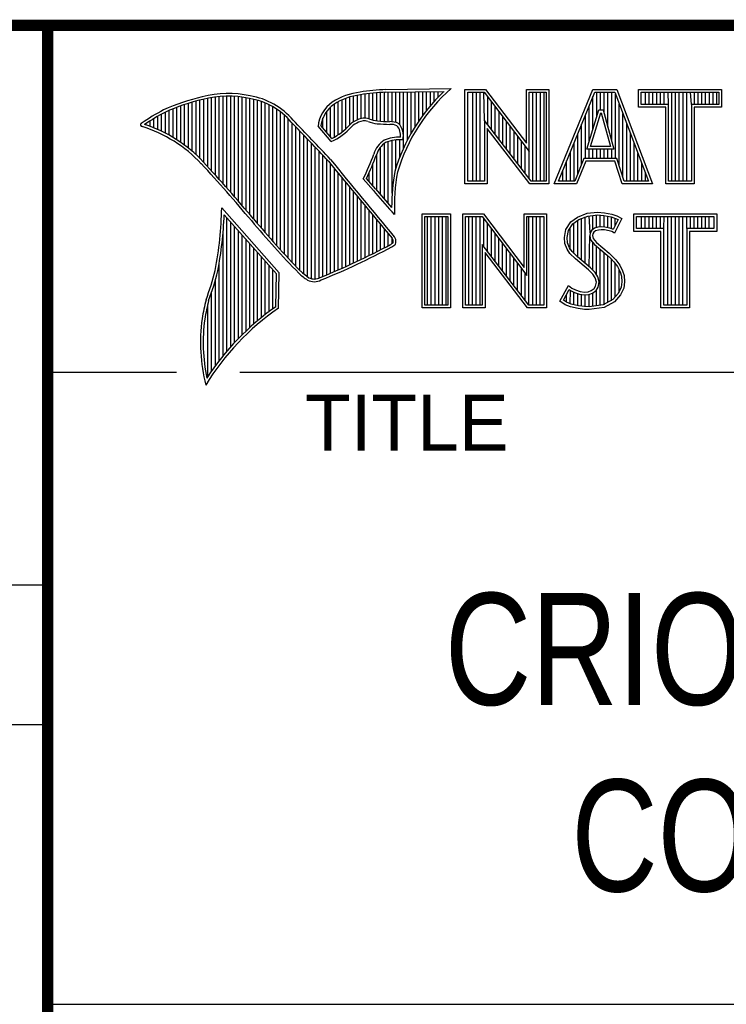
# Model space of a CAD drawing. Header units: inches. Extents: x 0 to 34, y 0 to 22.
# Tile 35 of 41: x 28.3 to 29.6, y 1.3 to 3. Entities that reach past the tile are written whole.
import ezdxf

# ---------------------------------------------------------------- set-up
doc = ezdxf.new("R2010")
doc.units = ezdxf.units.IN
doc.header["$LTSCALE"] = 1.87
doc.header["$MEASUREMENT"] = 0
doc.layers.get('0').update_dxf_attribs({"linetype": 'CONTINUOUS'})
doc.styles.get("Standard").update_dxf_attribs({"font": 'txt', "width": 0.8})

msp = doc.modelspace()

# ---------------------------------------------------------------- linework, layer by layer
at = {"color": 2, "linetype": 'CONTINUOUS'}
for p, q in [((28.3793, 3.0003), (33.5093, 3.0003)), ((28.3793, 3.0003), (28.3793, 1.2503)), ((28.9844, 2.885), (29.1009, 2.8868)), ((28.6659, 2.7474), (28.6659, 2.8695)), ((28.6727, 2.7398), (28.6727, 2.8708)), ((28.6796, 2.7323), (28.6796, 2.8719)), ((28.6865, 2.7247), (28.6865, 2.8727)), ((28.6933, 2.717), (28.6933, 2.8732)), ((28.7002, 2.7092), (28.7002, 2.8734)), ((28.707, 2.7014), (28.707, 2.8733)), ((28.7139, 2.6936), (28.7139, 2.873)), ((28.7208, 2.6856), (28.7208, 2.8724)), ((28.7276, 2.6776), (28.7276, 2.8716)), ((28.7345, 2.6696), (28.7345, 2.8704)), ((28.7414, 2.6615), (28.7414, 2.869)), ((28.913, 2.8153), (28.913, 2.8696)), ((28.9198, 2.8223), (28.9198, 2.8719)), ((28.9267, 2.8275), (28.9267, 2.8737)), ((28.9336, 2.8311), (28.9336, 2.875)), ((28.9404, 2.8335), (28.9404, 2.8759)), ((28.9473, 2.834), (28.9473, 2.8769)), ((28.9542, 2.8327), (28.9542, 2.8778)), ((28.961, 2.8306), (28.961, 2.8785)), ((28.9679, 2.8292), (28.9679, 2.8791)), ((28.9747, 2.8285), (28.9747, 2.8796)), ((28.9816, 2.828), (28.9816, 2.88)), ((28.9845, 2.8802), (29.0882, 2.8817)), ((28.9885, 2.8278), (28.9885, 2.8802)), ((28.9953, 2.8276), (28.9953, 2.8803)), ((29.0022, 2.8263), (29.0022, 2.8804)), ((29.0091, 2.822), (29.0091, 2.8805)), ((29.0159, 2.7805), (29.0159, 2.8806)), ((29.0228, 2.7947), (29.0228, 2.8807)), ((29.0297, 2.8073), (29.0297, 2.8808)), ((29.0365, 2.8188), (29.0365, 2.881)), ((29.0434, 2.8293), (29.0434, 2.8811)), ((29.0502, 2.8389), (29.0502, 2.8812)), ((29.0571, 2.8479), (29.0571, 2.8813)), ((29.064, 2.8562), (29.064, 2.8814)), ((29.0708, 2.8641), (29.0708, 2.8815)), ((29.0777, 2.8714), (29.0777, 2.8816)), ((29.1256, 2.8852), (29.1624, 2.8852)), ((29.1256, 2.7166), (29.1256, 2.8852)), ((29.1305, 2.8804), (29.16, 2.8804)), ((29.1305, 2.7215), (29.1305, 2.8804)), ((29.1395, 2.7215), (29.1395, 2.8804)), ((29.1462, 2.7215), (29.1462, 2.8804)), ((29.1529, 2.7215), (29.1529, 2.8804)), ((29.1604, 2.8299), (29.1596, 2.8804)), ((29.16, 2.8804), (29.2402, 2.7746)), ((29.1624, 2.8852), (29.2354, 2.7891)), ((29.1663, 2.8222), (29.1663, 2.872)), ((29.2354, 2.8852), (29.2754, 2.8852)), ((29.2354, 2.7891), (29.2354, 2.8852)), ((29.2402, 2.8804), (29.2705, 2.8804)), ((29.2402, 2.7746), (29.2402, 2.8804)), ((29.2469, 2.7215), (29.2469, 2.8804)), ((29.2536, 2.7215), (29.2536, 2.8804)), ((29.2603, 2.7215), (29.2603, 2.8804)), ((29.267, 2.7215), (29.267, 2.8804)), ((29.2705, 2.8804), (29.2705, 2.7215)), ((29.2754, 2.8852), (29.2754, 2.7166)), ((29.2853, 2.7167), (29.3541, 2.8851)), ((29.2926, 2.7216), (29.3574, 2.8802)), ((29.3541, 2.8851), (29.3967, 2.8851)), ((29.3543, 2.8139), (29.3543, 2.8725)), ((29.3574, 2.8802), (29.3933, 2.8802)), ((29.361, 2.8356), (29.361, 2.8802)), ((29.3677, 2.8486), (29.3677, 2.8802)), ((29.3744, 2.8428), (29.3744, 2.8802)), ((29.3811, 2.8181), (29.3811, 2.8802)), ((29.3878, 2.7935), (29.3878, 2.8802)), ((29.3933, 2.8802), (29.4535, 2.7216)), ((29.3945, 2.7618), (29.3945, 2.877)), ((29.3967, 2.8851), (29.4606, 2.7167)), ((29.4357, 2.8851), (29.584, 2.8851)), ((29.4357, 2.8537), (29.4357, 2.8851)), ((29.4406, 2.8802), (29.5791, 2.8802)), ((29.4406, 2.8586), (29.4406, 2.8802)), ((29.4482, 2.8586), (29.4482, 2.8802)), ((29.4549, 2.8586), (29.4549, 2.8802)), ((29.4616, 2.8586), (29.4616, 2.8802)), ((29.4684, 2.8586), (29.4684, 2.8802)), ((29.4751, 2.8586), (29.4751, 2.8802)), ((29.4818, 2.8586), (29.4818, 2.8802)), ((29.4892, 2.8586), (29.4885, 2.8802)), ((29.4952, 2.7216), (29.4952, 2.8802)), ((29.5019, 2.7216), (29.5019, 2.8802)), ((29.5086, 2.7216), (29.5086, 2.8802)), ((29.5153, 2.7216), (29.5153, 2.8802)), ((29.522, 2.7216), (29.522, 2.8802)), ((29.5305, 2.8586), (29.5288, 2.8802)), ((29.5355, 2.8586), (29.5355, 2.8802)), ((29.5422, 2.8586), (29.5422, 2.8802)), ((29.5489, 2.8586), (29.5489, 2.8802)), ((29.5556, 2.8586), (29.5556, 2.8802)), ((29.5623, 2.8586), (29.5623, 2.8802)), ((29.569, 2.8586), (29.569, 2.8802)), ((29.5757, 2.8586), (29.5757, 2.8802)), ((29.5791, 2.8802), (29.5791, 2.8586)), ((29.584, 2.8851), (29.584, 2.8537)), ((28.6109, 2.7952), (28.6109, 2.8535)), ((28.6178, 2.7906), (28.6178, 2.856)), ((28.6247, 2.7856), (28.6247, 2.8584)), ((28.6315, 2.7803), (28.6315, 2.8606)), ((28.6384, 2.7747), (28.6384, 2.8626)), ((28.6453, 2.7685), (28.6453, 2.8645)), ((28.6521, 2.762), (28.6521, 2.8662)), ((28.659, 2.7548), (28.659, 2.8679)), ((28.7482, 2.6533), (28.7482, 2.8677)), ((28.7551, 2.6452), (28.7551, 2.8659)), ((28.762, 2.6372), (28.762, 2.8638)), ((28.7688, 2.6293), (28.7688, 2.8611)), ((28.7757, 2.6214), (28.7757, 2.858)), ((28.7826, 2.6137), (28.7826, 2.8543)), ((28.8855, 2.8005), (28.8855, 2.854)), ((28.8924, 2.8003), (28.8924, 2.8594)), ((28.8992, 2.8044), (28.8992, 2.8634)), ((28.9061, 2.8094), (28.9061, 2.8668)), ((29.173, 2.8135), (29.173, 2.8632)), ((29.1798, 2.8048), (29.1798, 2.8543)), ((29.3475, 2.7921), (29.3475, 2.8561)), ((29.4012, 2.7485), (29.4012, 2.8593)), ((29.4843, 2.8537), (29.4357, 2.8537)), ((29.4892, 2.8586), (29.4406, 2.8586)), ((29.4843, 2.7167), (29.4843, 2.8537)), ((29.4892, 2.7216), (29.4892, 2.8586)), ((29.5791, 2.8586), (29.5305, 2.8586)), ((29.5305, 2.8586), (29.5305, 2.7216)), ((29.584, 2.8537), (29.5354, 2.8537)), ((29.5354, 2.8537), (29.5354, 2.7167)), ((28.5766, 2.8137), (28.5766, 2.8374)), ((28.5835, 2.8105), (28.5835, 2.8412)), ((28.5904, 2.8071), (28.5904, 2.8449)), ((28.5972, 2.8034), (28.5972, 2.8479)), ((28.6041, 2.7994), (28.6041, 2.8508)), ((28.7894, 2.606), (28.7894, 2.8501)), ((28.7963, 2.5985), (28.7963, 2.8451)), ((28.8031, 2.591), (28.8031, 2.8394)), ((28.8718, 2.8167), (28.8718, 2.8343)), ((28.8786, 2.8086), (28.8786, 2.8464)), ((29.1865, 2.7961), (29.1865, 2.8455)), ((29.1932, 2.7873), (29.1932, 2.8367)), ((29.3408, 2.7618), (29.3408, 2.8396)), ((29.3434, 2.7787), (29.365, 2.8486)), ((29.35, 2.7836), (29.3686, 2.8438)), ((29.365, 2.8486), (29.3728, 2.8486)), ((29.3686, 2.8438), (29.3691, 2.8438)), ((29.3691, 2.8438), (29.3854, 2.7836)), ((29.3728, 2.8486), (29.3918, 2.7787)), ((29.4079, 2.7286), (29.4079, 2.8416)), ((28.556, 2.8217), (28.556, 2.8246)), ((28.5629, 2.8193), (28.5629, 2.8291)), ((28.5698, 2.8166), (28.5698, 2.8333)), ((28.81, 2.5836), (28.81, 2.8328)), ((28.8169, 2.5762), (28.8169, 2.8253)), ((28.8237, 2.569), (28.8237, 2.8181)), ((28.8865, 2.792), (28.8631, 2.8194)), ((28.8878, 2.7979), (28.8682, 2.8209)), ((29.2438, 2.7215), (29.1604, 2.8299)), ((29.1604, 2.8299), (29.1604, 2.7215)), ((29.1999, 2.7786), (29.1999, 2.8278)), ((29.2066, 2.7699), (29.2066, 2.819)), ((29.3341, 2.752), (29.3341, 2.8232)), ((29.4147, 2.7216), (29.4147, 2.8239)), ((28.8306, 2.5618), (28.8306, 2.8109)), ((28.8375, 2.5556), (28.8375, 2.8037)), ((29.2414, 2.7166), (29.1653, 2.8156)), ((29.1653, 2.8156), (29.1653, 2.7166)), ((29.2133, 2.7612), (29.2133, 2.8101)), ((29.22, 2.7525), (29.22, 2.8013)), ((29.3274, 2.7353), (29.3274, 2.8068)), ((29.4214, 2.7216), (29.4214, 2.8063)), ((28.8443, 2.5505), (28.8443, 2.7965)), ((28.8512, 2.5472), (28.8512, 2.7893)), ((28.8581, 2.5466), (28.8581, 2.782)), ((28.9747, 2.697), (28.9747, 2.7823)), ((28.9816, 2.689), (28.9816, 2.7889)), ((28.9885, 2.6813), (28.9885, 2.7921)), ((28.9953, 2.6998), (28.9953, 2.7939)), ((29.0022, 2.7448), (29.0022, 2.795)), ((29.0091, 2.7642), (29.0091, 2.7954)), ((29.2267, 2.7437), (29.2267, 2.7924)), ((29.2334, 2.735), (29.2334, 2.7836)), ((29.3207, 2.7216), (29.3207, 2.7904)), ((29.3854, 2.7836), (29.35, 2.7836)), ((29.4281, 2.7216), (29.4281, 2.7886)), ((28.8649, 2.5483), (28.8649, 2.7748)), ((28.8718, 2.5513), (28.8718, 2.7675)), ((28.9679, 2.7053), (28.9679, 2.7699)), ((29.2402, 2.7263), (29.2402, 2.7746)), ((29.314, 2.7216), (29.314, 2.774)), ((29.3918, 2.7787), (29.3434, 2.7787)), ((29.3475, 2.7618), (29.3475, 2.7787)), ((29.3543, 2.7618), (29.3543, 2.7787)), ((29.361, 2.7618), (29.361, 2.7787)), ((29.3677, 2.7618), (29.3677, 2.7787)), ((29.3744, 2.7618), (29.3744, 2.7787)), ((29.3811, 2.7618), (29.3811, 2.7787)), ((29.3878, 2.7618), (29.3878, 2.7787)), ((29.4348, 2.7216), (29.4348, 2.7709)), ((28.8786, 2.5541), (28.8786, 2.7602)), ((28.8855, 2.557), (28.8855, 2.7523)), ((28.961, 2.7133), (28.961, 2.7519)), ((29.3073, 2.7216), (29.3073, 2.7575)), ((29.3381, 2.7618), (29.3219, 2.7216)), ((29.3414, 2.7569), (29.3252, 2.7167)), ((29.3968, 2.7618), (29.3381, 2.7618)), ((29.3933, 2.7569), (29.3414, 2.7569)), ((29.4068, 2.7167), (29.3933, 2.7569)), ((29.4103, 2.7216), (29.3968, 2.7618)), ((29.4415, 2.7216), (29.4415, 2.7532)), ((28.8924, 2.5599), (28.8924, 2.744)), ((28.8992, 2.5628), (28.8992, 2.7357)), ((28.9542, 2.7212), (28.9542, 2.7362)), ((29.3006, 2.7216), (29.3006, 2.7411)), ((29.4482, 2.7216), (29.4482, 2.7355)), ((28.9061, 2.5659), (28.9061, 2.7274)), ((28.913, 2.5689), (28.913, 2.7191)), ((28.9198, 2.5721), (28.9198, 2.7107)), ((28.962, 2.7048), (28.9438, 2.7257)), ((28.9657, 2.7079), (28.9496, 2.7264)), ((29.1653, 2.7166), (29.1256, 2.7166)), ((29.1604, 2.7215), (29.1305, 2.7215)), ((29.2754, 2.7166), (29.2414, 2.7166)), ((29.2705, 2.7215), (29.2438, 2.7215)), ((29.3252, 2.7167), (29.2853, 2.7167)), ((29.3219, 2.7216), (29.2926, 2.7216)), ((29.4606, 2.7167), (29.4068, 2.7167)), ((29.4535, 2.7216), (29.4103, 2.7216)), ((29.5354, 2.7167), (29.4843, 2.7167)), ((29.5305, 2.7216), (29.4892, 2.7216)), ((28.9267, 2.5752), (28.9267, 2.7024)), ((28.9336, 2.5784), (28.9336, 2.6941)), ((28.9404, 2.5817), (28.9404, 2.6858)), ((28.9473, 2.585), (28.9473, 2.6775)), ((28.7934, 2.5573), (28.6909, 2.6738)), ((28.7886, 2.5555), (28.6954, 2.6613)), ((28.9542, 2.5884), (28.9542, 2.6692)), ((28.961, 2.5918), (28.961, 2.6609)), ((28.9997, 2.6619), (28.9953, 2.6667)), ((29.0492, 2.6631), (29.1, 2.6631)), ((29.0492, 2.4947), (29.0492, 2.6631)), ((29.0541, 2.6583), (29.0951, 2.6583)), ((29.0541, 2.4996), (29.0541, 2.6583)), ((29.0587, 2.4996), (29.0587, 2.6583)), ((29.0654, 2.4996), (29.0654, 2.6583)), ((29.0721, 2.4996), (29.0721, 2.6583)), ((29.0788, 2.4996), (29.0788, 2.6583)), ((29.0855, 2.4996), (29.0855, 2.6583)), ((29.0922, 2.4996), (29.0922, 2.6583)), ((29.0951, 2.6583), (29.0951, 2.4996)), ((29.1, 2.6631), (29.1, 2.4947)), ((29.1218, 2.6633), (29.1586, 2.6633)), ((29.1218, 2.4947), (29.1218, 2.6633)), ((29.1267, 2.6584), (29.1562, 2.6584)), ((29.1267, 2.4996), (29.1267, 2.6584)), ((29.1325, 2.4996), (29.1325, 2.6584)), ((29.1392, 2.4996), (29.1392, 2.6584)), ((29.1459, 2.4996), (29.1459, 2.6584)), ((29.1526, 2.4996), (29.1526, 2.6584)), ((29.1562, 2.6584), (29.2364, 2.5527)), ((29.1586, 2.6633), (29.2315, 2.5672)), ((29.2315, 2.6633), (29.2716, 2.6633)), ((29.2315, 2.5672), (29.2315, 2.6633)), ((29.2364, 2.6584), (29.2667, 2.6584)), ((29.2364, 2.5527), (29.2364, 2.6584)), ((29.2399, 2.4996), (29.2399, 2.6584)), ((29.2466, 2.4996), (29.2466, 2.6584)), ((29.2533, 2.4996), (29.2533, 2.6584)), ((29.26, 2.4996), (29.26, 2.6584)), ((29.2667, 2.6584), (29.2667, 2.4996)), ((29.2716, 2.6633), (29.2716, 2.4947)), ((29.3269, 2.6572), (29.3437, 2.6639)), ((29.3293, 2.6529), (29.3449, 2.6591)), ((29.3406, 2.5743), (29.3406, 2.6574)), ((29.3437, 2.6639), (29.3623, 2.6659)), ((29.3449, 2.6591), (29.3624, 2.661)), ((29.3491, 2.6288), (29.3473, 2.6594)), ((29.354, 2.635), (29.354, 2.6601)), ((29.3607, 2.6382), (29.3607, 2.6608)), ((29.3623, 2.6659), (29.3747, 2.665)), ((29.3624, 2.661), (29.374, 2.6602)), ((29.3674, 2.6394), (29.3674, 2.6607)), ((29.374, 2.6602), (29.387, 2.6574)), ((29.3741, 2.6393), (29.3741, 2.6602)), ((29.3747, 2.665), (29.3883, 2.6622)), ((29.3808, 2.6381), (29.3808, 2.6588)), ((29.387, 2.6574), (29.3949, 2.6547)), ((29.3883, 2.6622), (29.3967, 2.6593)), ((29.3967, 2.6593), (29.406, 2.6549)), ((29.4272, 2.6631), (29.5755, 2.6631)), ((29.4272, 2.6317), (29.4272, 2.6631)), ((29.432, 2.6583), (29.5706, 2.6583)), ((29.432, 2.6366), (29.432, 2.6583)), ((29.4412, 2.6366), (29.4412, 2.6583)), ((29.4479, 2.6366), (29.4479, 2.6583)), ((29.4547, 2.6366), (29.4547, 2.6583)), ((29.4614, 2.6366), (29.4614, 2.6583)), ((29.4681, 2.6366), (29.4681, 2.6583)), ((29.4748, 2.6366), (29.4748, 2.6583)), ((29.4807, 2.6366), (29.4815, 2.6583)), ((29.4882, 2.4996), (29.4882, 2.6583)), ((29.4949, 2.4996), (29.4949, 2.6583)), ((29.5016, 2.4996), (29.5016, 2.6583)), ((29.5083, 2.4996), (29.5083, 2.6583)), ((29.5151, 2.4996), (29.5151, 2.6583)), ((29.522, 2.6366), (29.5218, 2.6583)), ((29.5285, 2.6366), (29.5285, 2.6583)), ((29.5352, 2.6366), (29.5352, 2.6583)), ((29.5419, 2.6366), (29.5419, 2.6583)), ((29.5486, 2.6366), (29.5486, 2.6583)), ((29.5553, 2.6366), (29.5553, 2.6583)), ((29.562, 2.6366), (29.562, 2.6583)), ((29.5706, 2.6583), (29.5706, 2.6366)), ((29.5755, 2.6631), (29.5755, 2.6317)), ((28.7002, 2.4174), (28.7002, 2.6559)), ((28.707, 2.4253), (28.707, 2.6481)), ((28.7139, 2.4329), (28.7139, 2.6403)), ((28.9679, 2.5953), (28.9679, 2.6526)), ((28.9747, 2.5988), (28.9747, 2.6443)), ((29.1593, 2.6044), (29.1593, 2.6543)), ((29.1661, 2.5957), (29.1661, 2.6454)), ((29.3061, 2.6352), (29.315, 2.6485)), ((29.3107, 2.6333), (29.3186, 2.6451)), ((29.315, 2.6485), (29.3269, 2.6572)), ((29.3186, 2.6451), (29.3293, 2.6529)), ((29.3204, 2.5922), (29.3204, 2.6464)), ((29.3271, 2.5855), (29.3271, 2.6513)), ((29.3338, 2.5799), (29.3338, 2.6547)), ((29.3875, 2.6364), (29.3875, 2.6573)), ((29.3994, 2.6526), (29.3907, 2.6353)), ((29.406, 2.6549), (29.3927, 2.6283)), ((29.3942, 2.6423), (29.3942, 2.655)), ((29.3949, 2.6547), (29.3994, 2.6526)), ((28.6933, 2.4092), (28.6933, 2.6277)), ((28.7208, 2.4401), (28.7208, 2.6325)), ((28.7276, 2.447), (28.7276, 2.6247)), ((28.9816, 2.6024), (28.9816, 2.636)), ((28.9885, 2.606), (28.9885, 2.6277)), ((29.1728, 2.587), (29.1728, 2.6366)), ((29.1795, 2.5783), (29.1795, 2.6277)), ((29.3032, 2.6208), (29.3061, 2.6352)), ((29.3081, 2.6205), (29.3107, 2.6333)), ((29.3137, 2.5989), (29.3137, 2.6378)), ((29.3473, 2.5687), (29.3486, 2.6239)), ((29.3491, 2.6288), (29.3486, 2.6239)), ((29.3486, 2.6239), (29.3502, 2.6168)), ((29.3523, 2.6337), (29.3491, 2.6288)), ((29.3569, 2.6371), (29.3523, 2.6337)), ((29.3539, 2.6271), (29.3536, 2.6242)), ((29.3536, 2.6242), (29.3547, 2.619)), ((29.3559, 2.6303), (29.3539, 2.6271)), ((29.3591, 2.6326), (29.3559, 2.6303)), ((29.363, 2.6389), (29.3569, 2.6371)), ((29.364, 2.6341), (29.3591, 2.6326)), ((29.3691, 2.6395), (29.363, 2.6389)), ((29.3692, 2.6347), (29.364, 2.6341)), ((29.3753, 2.6392), (29.3691, 2.6395)), ((29.3747, 2.6344), (29.3692, 2.6347)), ((29.3834, 2.6326), (29.3747, 2.6344)), ((29.3846, 2.6374), (29.3753, 2.6392)), ((29.388, 2.6312), (29.3834, 2.6326)), ((29.3901, 2.6357), (29.3846, 2.6374)), ((29.3927, 2.6283), (29.388, 2.6312)), ((29.3907, 2.6353), (29.3901, 2.6357)), ((29.4758, 2.6317), (29.4272, 2.6317)), ((29.4807, 2.6366), (29.432, 2.6366)), ((29.4758, 2.4947), (29.4758, 2.6317)), ((29.4807, 2.4996), (29.4807, 2.6366)), ((29.5706, 2.6366), (29.522, 2.6366)), ((29.522, 2.6366), (29.522, 2.4996)), ((29.5755, 2.6317), (29.5268, 2.6317)), ((29.5268, 2.6317), (29.5268, 2.4947)), ((28.7345, 2.4537), (28.7345, 2.6169)), ((28.7414, 2.46), (28.7414, 2.6091)), ((28.9953, 2.6099), (28.9953, 2.6194)), ((29.24, 2.4996), (29.1566, 2.608)), ((29.1566, 2.608), (29.1566, 2.4996)), ((29.1862, 2.5695), (29.1862, 2.6189)), ((29.1929, 2.5608), (29.1929, 2.6101)), ((29.3043, 2.6098), (29.3032, 2.6208)), ((29.3081, 2.5999), (29.3043, 2.6098)), ((29.3091, 2.6109), (29.3081, 2.6205)), ((29.3124, 2.6022), (29.3091, 2.6109)), ((29.3502, 2.6168), (29.3573, 2.608)), ((29.354, 2.5624), (29.354, 2.6122)), ((29.3547, 2.619), (29.3608, 2.6115)), ((29.3573, 2.608), (29.3798, 2.5894)), ((29.3607, 2.5541), (29.3607, 2.6052)), ((29.3608, 2.6115), (29.3831, 2.593)), ((28.7482, 2.4662), (28.7482, 2.6013)), ((28.7551, 2.472), (28.7551, 2.5935)), ((29.2376, 2.4947), (29.1615, 2.5937)), ((29.1615, 2.5937), (29.1615, 2.4947)), ((29.1996, 2.5521), (29.1996, 2.6012)), ((29.2063, 2.5434), (29.2063, 2.5924)), ((29.3133, 2.5924), (29.3081, 2.5999)), ((29.3171, 2.5955), (29.3124, 2.6022)), ((29.3234, 2.5823), (29.3133, 2.5924)), ((29.3211, 2.5915), (29.3171, 2.5955)), ((29.3267, 2.5859), (29.3211, 2.5915)), ((29.3674, 2.4994), (29.3674, 2.5997)), ((29.3741, 2.5003), (29.3741, 2.5941)), ((29.3798, 2.5894), (29.3857, 2.5835)), ((29.3808, 2.5048), (29.3808, 2.5884)), ((29.3831, 2.593), (29.3892, 2.5869)), ((28.6865, 2.4005), (28.6865, 2.5745)), ((28.762, 2.4777), (28.762, 2.5857)), ((28.7688, 2.4831), (28.7688, 2.5779)), ((28.7757, 2.4884), (28.7757, 2.5701)), ((29.213, 2.5346), (29.213, 2.5835)), ((29.2197, 2.5259), (29.2197, 2.5747)), ((29.3466, 2.5629), (29.3234, 2.5823)), ((29.3499, 2.5665), (29.3267, 2.5859)), ((29.3857, 2.5835), (29.3916, 2.5773)), ((29.3875, 2.5074), (29.3875, 2.5816)), ((29.3892, 2.5869), (29.3953, 2.5805)), ((29.3916, 2.5773), (29.3981, 2.5689)), ((29.3942, 2.5148), (29.3942, 2.5739)), ((29.3953, 2.5805), (29.4022, 2.5715)), ((29.4022, 2.5715), (29.4074, 2.5611)), ((28.7826, 2.4934), (28.7826, 2.5623)), ((28.7875, 2.4969), (28.7886, 2.5555)), ((28.7923, 2.4943), (28.7934, 2.5573)), ((29.2265, 2.5172), (29.2265, 2.5658)), ((29.2332, 2.5085), (29.2332, 2.557)), ((29.3542, 2.5553), (29.3466, 2.5629)), ((29.358, 2.5584), (29.3499, 2.5665)), ((29.3585, 2.5484), (29.3542, 2.5553)), ((29.363, 2.5504), (29.358, 2.5584)), ((29.3981, 2.5689), (29.4029, 2.5593)), ((29.401, 2.5222), (29.401, 2.5632)), ((29.4029, 2.5593), (29.4052, 2.5518)), ((29.4052, 2.5518), (29.406, 2.5416)), ((29.4074, 2.5611), (29.4101, 2.5527)), ((29.4101, 2.5527), (29.4109, 2.5414)), ((28.6796, 2.3913), (28.6796, 2.5443)), ((29.2954, 2.507), (29.3104, 2.5348)), ((29.3104, 2.5348), (29.3168, 2.5301)), ((29.3605, 2.5411), (29.3585, 2.5484)), ((29.3591, 2.5339), (29.3605, 2.5411)), ((29.3655, 2.5413), (29.363, 2.5504)), ((29.3637, 2.5321), (29.3655, 2.5413)), ((29.406, 2.5416), (29.4045, 2.5318)), ((29.4109, 2.5414), (29.4092, 2.5304)), ((28.6727, 2.3817), (28.6727, 2.5223)), ((29.3018, 2.5086), (29.3121, 2.5275)), ((29.307, 2.505), (29.307, 2.5182)), ((29.3121, 2.5275), (29.3142, 2.526)), ((29.3137, 2.5019), (29.3142, 2.526)), ((29.3142, 2.526), (29.3213, 2.5224)), ((29.3168, 2.5301), (29.3232, 2.527)), ((29.3204, 2.5005), (29.3204, 2.5227)), ((29.3213, 2.5224), (29.3305, 2.5193)), ((29.3232, 2.527), (29.3316, 2.5241)), ((29.3271, 2.499), (29.3271, 2.5204)), ((29.3305, 2.5193), (29.339, 2.5183)), ((29.3316, 2.5241), (29.3391, 2.5232)), ((29.3338, 2.498), (29.3338, 2.5189)), ((29.339, 2.5183), (29.3472, 2.519)), ((29.3391, 2.5232), (29.346, 2.5238)), ((29.3406, 2.497), (29.3406, 2.5181)), ((29.346, 2.5238), (29.3513, 2.5258)), ((29.3472, 2.519), (29.3536, 2.5215)), ((29.3473, 2.4968), (29.3473, 2.519)), ((29.3513, 2.5258), (29.3562, 2.5293)), ((29.3536, 2.5215), (29.3598, 2.5258)), ((29.354, 2.4977), (29.354, 2.5216)), ((29.3562, 2.5293), (29.3591, 2.5339)), ((29.3598, 2.5258), (29.3637, 2.5321)), ((29.3607, 2.4985), (29.3607, 2.5265)), ((29.3995, 2.5207), (29.3896, 2.5097)), ((29.4037, 2.518), (29.3927, 2.5058)), ((29.4045, 2.5318), (29.3995, 2.5207)), ((29.4092, 2.5304), (29.4037, 2.518)), ((28.6659, 2.3715), (28.6659, 2.501)), ((29.0951, 2.4996), (29.0541, 2.4996)), ((29.1566, 2.4996), (29.1267, 2.4996)), ((29.2667, 2.4996), (29.24, 2.4996)), ((29.3049, 2.5006), (29.2954, 2.507)), ((29.3072, 2.5049), (29.3018, 2.5086)), ((29.3142, 2.4968), (29.3049, 2.5006)), ((29.3156, 2.5015), (29.3072, 2.5049)), ((29.3287, 2.4988), (29.3156, 2.5015)), ((29.3726, 2.5001), (29.3475, 2.4968)), ((29.3896, 2.5097), (29.3726, 2.5001)), ((29.3927, 2.5058), (29.3741, 2.4954)), ((29.522, 2.4996), (29.4807, 2.4996)), ((29.1, 2.4947), (29.0492, 2.4947)), ((29.1615, 2.4947), (29.1218, 2.4947)), ((29.2716, 2.4947), (29.2376, 2.4947)), ((29.3278, 2.4939), (29.3142, 2.4968)), ((29.3394, 2.4922), (29.3278, 2.4939)), ((29.3398, 2.4971), (29.3287, 2.4988)), ((29.3478, 2.4919), (29.3394, 2.4922)), ((29.3475, 2.4968), (29.3398, 2.4971)), ((29.3741, 2.4954), (29.3478, 2.4919)), ((29.5268, 2.4947), (29.4758, 2.4947)), ((28.38, 2.38), (28.61, 2.38)), ((28.7231, 2.38), (33.5, 2.38)), ((25.58, 2), (28.38, 2)), ((25.58, 1.75), (28.38, 1.75)), ((28.3793, 1.2503), (33.5093, 1.2503))]:
    msp.add_line(p, q, dxfattribs=at)
at = {"color": 7, "linetype": 'CONTINUOUS', "const_width": 0.02}
for points in [[(25.58, 3), (33.5, 3)], [(28.38, 3), (28.38, 0.5)]]:
    msp.add_lwpolyline(points, dxfattribs=at)
at = {"color": 2, "linetype": 'CONTINUOUS'}
for centre, radius, start, end in [((29.3103, 2.6468), 0.3185, 131.1194, 163.4134), ((28.7308, 2.5386), 0.3417, 102.6162, 114.8514), ((28.7025, 2.6998), 0.1784, 77.2812, 105.0674), ((28.7025, 2.6998), 0.1736, 77.2325, 105.1014), ((28.7213, 2.7479), 0.1227, 40.1648, 80.8423), ((28.7213, 2.7479), 0.1276, 40.2336, 80.7738), ((28.9506, 2.7677), 0.1134, 96.3007, 123.1683), ((28.9506, 2.7677), 0.1086, 96.2448, 123.1265), ((29.0012, 2.475), 0.4104, 92.3477, 98.8369), ((29.0012, 2.475), 0.4056, 92.3565, 98.8522), ((29.3103, 2.6468), 0.3233, 133.4016, 163.4573), ((28.7308, 2.5386), 0.3369, 102.5985, 114.8293), ((28.9233, 2.8131), 0.0605, 125.0326, 174.0473), ((28.9233, 2.8131), 0.0556, 125.1127, 171.9558), ((28.7753, 2.4938), 0.4018, 117.9346, 124.569), ((28.7753, 2.4938), 0.3969, 117.9533, 124.0367), ((28.9458, 2.807), 0.0271, 72.6167, 117.3893), ((28.5489, 2.822), 0.00299, 121.3524, 265.803), ((28.4751, 2.5845), 0.2458, 43.1667, 72.5704), ((28.4751, 2.5845), 0.2507, 43.1667, 71.8499), ((21.1581, -4.5074), 10.6031, 43.24659, 43.76754), ((21.1581, -4.5074), 10.6079, 43.24574, 43.76673), ((28.8427, 2.8903), 0.1076, 293.9922, 318.4433), ((28.8427, 2.8903), 0.1028, 295.9955, 318.5906), ((28.9521, 2.7868), 0.048, 112.9192, 132.2696), ((28.9521, 2.7868), 0.0432, 112.6635, 131.9293), ((28.9458, 2.807), 0.0222, 72.9386, 117.864), ((28.9776, 2.8958), 0.0722, 249.5553, 263.1674), ((28.9776, 2.8958), 0.0673, 249.4421, 263.134), ((28.9951, 3.0772), 0.2544, 264.112, 269.1019), ((28.9951, 3.0772), 0.2495, 264.1212, 269.0704), ((28.9924, 2.7937), 0.0341, 64.4657, 92.2507), ((28.9924, 2.7937), 0.0292, 66.3199, 92.502), ((28.9831, 2.8025), 0.0276, 355.2993, 40.45), ((28.9831, 2.8025), 0.0325, 347.1186, 42.4046), ((29.0102, 2.7231), 0.0771, 89.6555, 111.8728), ((29.0054, 2.7573), 0.0444, 122.696, 163.5009), ((29.0054, 2.7573), 0.0396, 123.3504, 163.7172), ((29.0102, 2.7231), 0.0723, 86.3771, 111.5055), ((28.547, 2.9226), 0.443, 333.6071, 339.8417), ((28.547, 2.9226), 0.4478, 334.0205, 339.8621), ((26.652, 0.9006), 2.7324, 39.9155, 42.7665), ((129.7875, 86.0025), 130.8121, 219.521915, 219.600266), ((129.7875, 86.0025), 130.8073, 219.521847, 219.600368), ((29.3273, 2.6768), 0.3327, 169.238, 180.3751), ((29.3273, 2.6768), 0.3279, 169.2806, 182.6074), ((29.5269, 3.164), 0.728, 219.1094, 223.0893), ((29.5269, 3.164), 0.7231, 219.1028, 222.5928), ((28.0416, 2.6849), 0.6494, 349.0855, 359.0208), ((28.0416, 2.6849), 0.6542, 349.0755, 357.9397), ((30.1411, 3.8249), 1.8249, 220.0426, 224.0118), ((30.1411, 3.8249), 1.8201, 220.0428, 224.0077), ((28.9714, 2.6031), 0.0338, 24.6833, 34.3208), ((28.389, 3.7322), 1.2758, 291.9868, 298.2489), ((28.9805, 2.6304), 0.0253, 299.2554, 311.2666), ((28.9805, 2.6304), 0.0301, 299.1713, 314.8064), ((28.9714, 2.6031), 0.0289, 26.3669, 33.8971), ((28.9692, 2.6145), 0.0281, 353.6896, 3.0529), ((28.9692, 2.6145), 0.033, 350.4808, 4.7809), ((28.389, 3.7322), 1.2806, 291.9989, 298.2507), ((28.2599, 2.6636), 0.4315, 339.0707, 346.3663), ((28.2599, 2.6636), 0.4364, 339.1089, 346.3814), ((28.9081, 2.6424), 0.1167, 227.0935, 236.9215), ((28.9081, 2.6424), 0.1118, 227.1594, 236.7882), ((28.8564, 2.568), 0.0263, 242.8488, 298.0515), ((28.8564, 2.568), 0.0215, 243.4895, 298.6992), ((29.0668, 2.4083), 0.4163, 165.9357, 170.6856), ((29.0668, 2.4083), 0.4115, 165.9758, 170.6758), ((29.0517, 2.1188), 0.4564, 124.643, 148.5565), ((29.0517, 2.1188), 0.4613, 124.9511, 147.0981), ((28.9728, 2.4332), 0.3197, 172.3562, 193.7958), ((28.9728, 2.4332), 0.3149, 172.369, 191.6868)]:
    msp.add_arc(centre, radius, start, end, dxfattribs=at)
at = {"color": 7, "linetype": 'CONTINUOUS'}
msp.add_arc((26.6525, 0.9011), 2.7269, 39.915, 42.7661, dxfattribs=at)

# ---------------------------------------------------------------- texts
at = {"color": 2, "linetype": 'CONTINUOUS'}
msp.add_text('TITLE', height=0.1, dxfattribs=at).set_placement((28.8397, 2.2397))
at = {"color": 7, "linetype": 'CONTINUOUS', "insert": (30.9443, 1.9853), "char_height": 0.2, "width": 4.8, "attachment_point": 2}
msp.add_mtext('CRIO-9074 INTEGRATED REAL TIME\\PCONTROLLER AND GATE FPGA', dxfattribs=at)

doc.saveas('drawing.dxf')
